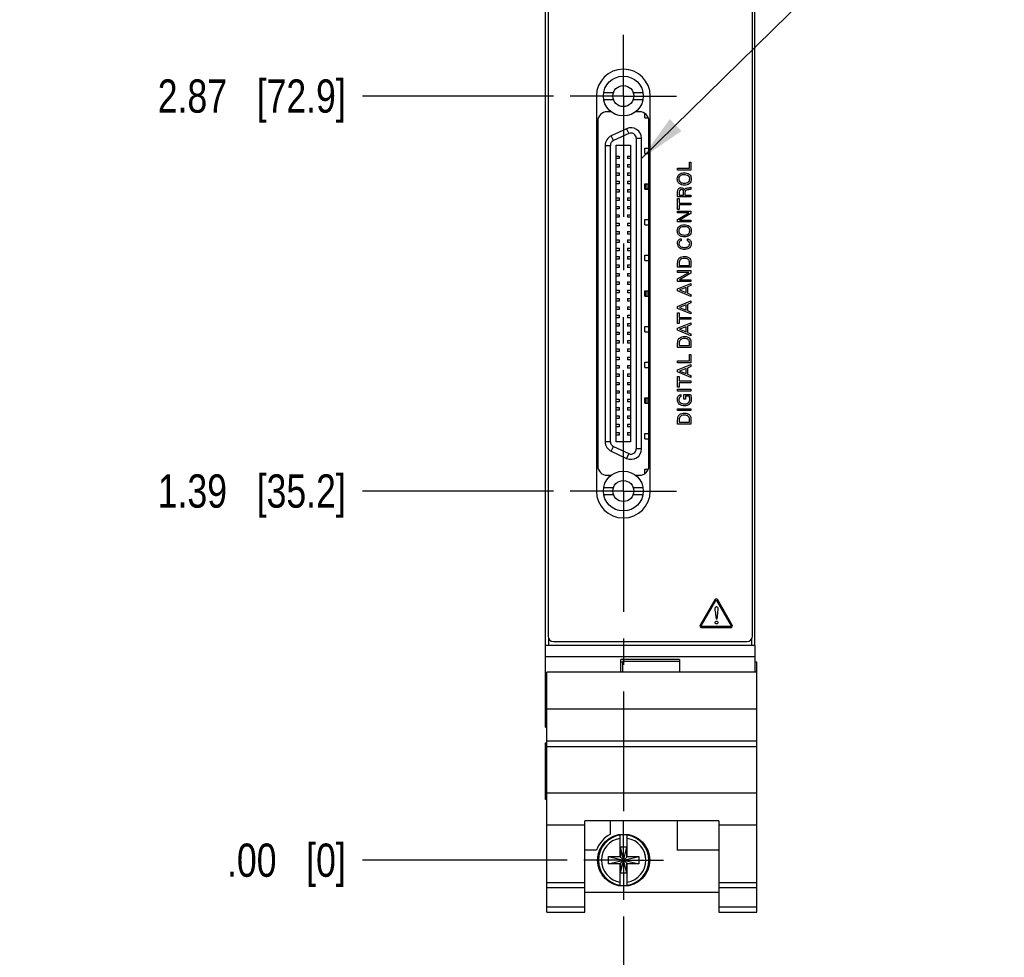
# Model space of a CAD drawing. Header units: inches. Extents: x 0 to 22, y 0 to 17.
# Tile 3 of 17: x 4.6 to 8.3, y 6.8 to 10.4. Entities that reach past the tile are written whole.
import ezdxf

# ---------------------------------------------------------------- set-up
doc = ezdxf.new("R2010")
doc.units = ezdxf.units.IN
doc.header["$LTSCALE"] = 1.21
doc.header["$MEASUREMENT"] = 0
doc.linetypes.add('CENTER', pattern=[0.6, 0.375, -0.075, 0.075, -0.075])
doc.layers.get('0').update_dxf_attribs({"linetype": 'CONTINUOUS'})
for name, color, linetype in [('02___PRT_ALL_AXES', 7, 'CONTINUOUS'), ('DEFAULT_1', 7, 'CENTER'), ('DETAIL', 7, 'CONTINUOUS'), ('DIMENSIONS', 7, 'CONTINUOUS')]:
    doc.layers.add(name, color=color, linetype=linetype)
doc.styles.get("Standard").update_dxf_attribs({"font": 'txt', "width": 0.8})
doc.dimstyles.new('DIMSTYLE_1', dxfattribs={"dimtxt": 0.125, "dimasz": 0.18, "dimexe": 0.125, "dimexo": 0.0625, "dimgap": 0.03125, "dimtad": 0, "dimtih": 1, "dimtoh": 1, "dimzin": 4, "dimdsep": 46, "dimtxsty": 'STANDARD', "dimblk": '_FILLED', "dimblk1": '_FILLED', "dimblk2": '_FILLED', "dimcen": 0.09, "dimazin": 1, "dimtp": 0.001, "dimtm": 0.001, "dimtfac": 1, "dimtofl": 0, "dimtmove": 0, "dimatfit": 3, "dimldrblk": '_FILLED', "dimfxl": 1, "dimtolj": 1, "dimtzin": 4, "dimarcsym": 0})
doc.dimstyles.new('DIMSTYLE_2', dxfattribs={"dimtxt": 0.125, "dimasz": 0.18, "dimexe": 0.125, "dimexo": 0.0625, "dimgap": 0.03125, "dimtad": 0, "dimtih": 1, "dimtoh": 1, "dimzin": 4, "dimdsep": 46, "dimtxsty": 'STANDARD', "dimblk": '_FILLED', "dimblk1": '_FILLED', "dimblk2": '_FILLED', "dimcen": 0.09, "dimazin": 1, "dimtfac": 1, "dimtofl": 0, "dimtmove": 0, "dimatfit": 3, "dimldrblk": '_FILLED', "dimfxl": 1, "dimtolj": 1, "dimtzin": 4, "dimarcsym": 0})
doc.dimstyles.get("Standard").update_dxf_attribs({"dimtxt": 0.125, "dimasz": 0.18, "dimexe": 0.125, "dimexo": 0.0625, "dimgap": 0.09, "dimtad": 0, "dimtih": 1, "dimtoh": 1, "dimzin": 4, "dimdsep": 46, "dimtxsty": 'STANDARD', "dimblk": '_FILLED', "dimblk1": '_FILLED', "dimblk2": '_FILLED', "dimcen": 0.09, "dimazin": 1, "dimtol": 1, "dimtp": 0.02, "dimtm": 0.02, "dimtfac": 1, "dimtofl": 0, "dimtmove": 0, "dimatfit": 3, "dimldrblk": '_FILLED', "dimfxl": 1, "dimtolj": 1, "dimtzin": 4, "dimarcsym": 0})

# ---------------------------------------------------------------- blocks, each defined once
blk = doc.blocks.new('*D0')
at = {"layer": 'DIMENSIONS', "color": 2, "linetype": 'CONTINUOUS'}
blk.add_line((6.5613, 8.582), (5.8433, 8.582), dxfattribs=at)
at = {"layer": 'DIMENSIONS', "color": 2, "linetype": 'CONTINUOUS', "insert": (5.7808, 8.6445), "char_height": 0.125, "width": 1.125, "attachment_point": 3, "line_spacing_factor": 0.9}
blk.add_mtext('1.39{\\ftxt.shx;\\W1.000000;\\H0.125000; }[35.2]', dxfattribs=at)
blk = doc.blocks.new('_FILLED')
at = {"color": 0, "linetype": 'BYBLOCK'}
blk.add_solid([(0, 0), (-1, 0.174), (-1, -0.174)], dxfattribs=at)
blk = doc.blocks.new('*D1')
at = {"layer": 'DIMENSIONS', "color": 2, "linetype": 'CONTINUOUS'}
blk.add_line((6.6128, 7.1947), (5.8433, 7.1947), dxfattribs=at)
at = {"layer": 'DIMENSIONS', "color": 2, "linetype": 'CONTINUOUS', "insert": (5.7808, 7.2572), "char_height": 0.125, "width": 0.725, "attachment_point": 3, "line_spacing_factor": 0.9}
blk.add_mtext('.00{\\ftxt.shx;\\W1.000000;\\H0.125000; }[0]', dxfattribs=at)
blk = doc.blocks.new('*D2')
at = {"layer": 'DIMENSIONS', "color": 2, "linetype": 'CONTINUOUS'}
blk.add_line((6.5613, 10.0662), (5.8433, 10.0662), dxfattribs=at)
at = {"layer": 'DIMENSIONS', "color": 2, "linetype": 'CONTINUOUS', "insert": (5.7808, 10.1287), "char_height": 0.125, "width": 1.125, "attachment_point": 3, "line_spacing_factor": 0.9}
blk.add_mtext('2.87{\\ftxt.shx;\\W1.000000;\\H0.125000; }[72.9]', dxfattribs=at)
blk = doc.blocks.new('*D3')
at = {"layer": 'DIMENSIONS', "color": 2, "linetype": 'CONTINUOUS'}
blk.add_line((6.5298, 11.3791), (5.8433, 11.3791), dxfattribs=at)
at = {"layer": 'DIMENSIONS', "color": 2, "linetype": 'CONTINUOUS', "insert": (5.7808, 11.4416), "char_height": 0.125, "width": 1.225, "attachment_point": 3, "line_spacing_factor": 0.9}
blk.add_mtext('4.18{\\ftxt.shx;\\W1.000000;\\H0.125000; }[106.3]', dxfattribs=at)
blk = doc.blocks.new('*D4')
at = {"layer": 'DIMENSIONS', "color": 2, "linetype": 'CONTINUOUS'}
for p, q in [((6.0832, 12.0146), (6.0279, 11.9416)), ((6.5188, 12.0146), (6.0832, 12.0146)), ((6.0279, 11.9416), (5.8433, 11.9416))]:
    blk.add_line(p, q, dxfattribs=at)
at = {"layer": 'DIMENSIONS', "color": 2, "linetype": 'CONTINUOUS', "insert": (5.7808, 12.0041), "char_height": 0.125, "width": 1.225, "attachment_point": 3, "line_spacing_factor": 0.9}
blk.add_mtext('4.82{\\ftxt.shx;\\W1.000000;\\H0.125000; }[122.4]', dxfattribs=at)
blk = doc.blocks.new('*D5')
at = {"layer": 'DIMENSIONS', "color": 2, "linetype": 'CONTINUOUS'}
blk.add_line((6.4693, 12.1381), (5.8433, 12.1381), dxfattribs=at)
at = {"layer": 'DIMENSIONS', "color": 2, "linetype": 'CONTINUOUS', "insert": (5.7808, 12.2006), "char_height": 0.125, "width": 1.225, "attachment_point": 3, "line_spacing_factor": 0.9}
blk.add_mtext('4.94{\\ftxt.shx;\\W1.000000;\\H0.125000; }[125.6]', dxfattribs=at)
blk = doc.blocks.new('*D6')
at = {"layer": 'DIMENSIONS', "color": 2, "linetype": 'CONTINUOUS'}
blk.add_line((6.8248, 6.9827), (6.8248, 6.3122), dxfattribs=at)
at = {"layer": 'DIMENSIONS', "color": 2, "linetype": 'CONTINUOUS', "insert": (6.7623, 6.2497), "char_height": 0.125, "width": 1.025, "attachment_point": 3, "rotation": 90, "line_spacing_factor": 0.9}
blk.add_mtext('4X .00{\\ftxt.shx;\\W1.000000;\\H0.125000; }[0]', dxfattribs=at)

msp = doc.modelspace()

# ---------------------------------------------------------------- linework, layer by layer
at = {"color": 7, "linetype": 'CONTINUOUS'}
for p, q in [((6.5408, 12.1066), (6.5408, 8.0366)), ((7.3088, 8.0366), (7.3088, 12.1066)), ((6.7499, 10.079), (6.7864, 10.079)), ((6.8609, 10.079), (6.8973, 10.079)), ((6.7499, 10.0534), (6.7864, 10.0534)), ((6.8609, 10.0534), (6.8973, 10.0534)), ((6.9047, 9.9841), (6.9047, 10.0008)), ((6.9047, 9.9841), (6.9174, 9.9841)), ((6.8357, 9.9434), (6.7783, 9.9166)), ((6.7866, 9.8988), (6.7783, 9.9166)), ((6.8441, 9.9256), (6.7866, 9.8988)), ((6.8357, 9.9434), (6.8441, 9.9256)), ((6.7555, 9.8809), (6.7555, 8.7672)), ((6.7555, 9.8809), (6.7752, 9.8809)), ((6.7752, 8.7672), (6.7752, 9.8809)), ((6.7971, 8.767), (6.7971, 9.8812)), ((6.7971, 9.8812), (6.8502, 9.8812)), ((6.8502, 9.8812), (6.8502, 8.767)), ((6.8721, 9.9077), (6.8721, 8.7404)), ((6.8721, 9.9077), (6.8917, 9.9077)), ((6.8917, 8.7404), (6.8917, 9.9077)), ((6.7971, 9.8408), (6.8079, 9.8408)), ((6.8079, 9.8408), (6.8079, 9.831)), ((6.8394, 9.8408), (6.8394, 9.831)), ((6.8394, 9.8408), (6.8502, 9.8408)), ((6.9047, 9.8501), (6.9047, 9.8702)), ((6.9047, 9.8702), (6.9197, 9.8702)), ((6.9047, 9.8501), (6.9197, 9.8501)), ((6.8079, 9.831), (6.7971, 9.831)), ((6.7971, 9.8093), (6.8079, 9.8093)), ((6.8079, 9.8093), (6.8079, 9.7995)), ((6.8502, 9.831), (6.8394, 9.831)), ((6.8394, 9.8093), (6.8394, 9.7995)), ((6.8394, 9.8093), (6.8502, 9.8093)), ((6.8079, 9.7995), (6.7971, 9.7995)), ((6.7971, 9.7778), (6.8079, 9.7778)), ((6.8079, 9.768), (6.7971, 9.768)), ((6.8079, 9.7778), (6.8079, 9.768)), ((6.8502, 9.7995), (6.8394, 9.7995)), ((6.8394, 9.7778), (6.8394, 9.768)), ((6.8394, 9.7778), (6.8502, 9.7778)), ((6.8502, 9.768), (6.8394, 9.768)), ((6.7971, 9.7463), (6.8079, 9.7463)), ((6.8079, 9.7365), (6.7971, 9.7365)), ((6.8079, 9.7463), (6.8079, 9.7365)), ((6.8394, 9.7463), (6.8394, 9.7365)), ((6.8394, 9.7463), (6.8502, 9.7463)), ((6.8502, 9.7365), (6.8394, 9.7365)), ((6.9047, 9.7161), (6.9047, 9.7362)), ((6.9047, 9.7362), (6.9197, 9.7362)), ((6.9063, 9.7161), (6.9063, 9.7362)), ((6.9116, 9.7362), (6.9116, 9.7178)), ((6.9191, 9.7362), (6.9191, 9.7178)), ((6.7971, 9.7148), (6.8079, 9.7148)), ((6.8079, 9.705), (6.7971, 9.705)), ((6.8079, 9.7148), (6.8079, 9.705)), ((6.8394, 9.7148), (6.8394, 9.705)), ((6.8394, 9.7148), (6.8502, 9.7148)), ((6.8502, 9.705), (6.8394, 9.705)), ((6.9047, 9.7161), (6.9197, 9.7161)), ((6.9063, 9.7178), (6.9191, 9.7178)), ((6.7971, 9.6833), (6.8079, 9.6833)), ((6.8079, 9.6735), (6.7971, 9.6735)), ((6.8079, 9.6833), (6.8079, 9.6735)), ((6.8394, 9.6833), (6.8394, 9.6735)), ((6.8394, 9.6833), (6.8502, 9.6833)), ((6.8502, 9.6735), (6.8394, 9.6735)), ((6.7971, 9.6518), (6.8079, 9.6518)), ((6.8079, 9.642), (6.7971, 9.642)), ((6.7971, 9.6203), (6.8079, 9.6203)), ((6.8079, 9.6518), (6.8079, 9.642)), ((6.8079, 9.6203), (6.8079, 9.6105)), ((6.8394, 9.6518), (6.8394, 9.642)), ((6.8394, 9.6518), (6.8502, 9.6518)), ((6.8502, 9.642), (6.8394, 9.642)), ((6.8394, 9.6203), (6.8394, 9.6105)), ((6.8394, 9.6203), (6.8502, 9.6203)), ((6.8079, 9.6105), (6.7971, 9.6105)), ((6.7971, 9.5888), (6.8079, 9.5888)), ((6.8079, 9.5888), (6.8079, 9.579)), ((6.8502, 9.6105), (6.8394, 9.6105)), ((6.8394, 9.5888), (6.8394, 9.579)), ((6.8394, 9.5888), (6.8502, 9.5888)), ((6.9047, 9.5821), (6.9047, 9.6022)), ((6.9047, 9.6022), (6.9197, 9.6022)), ((6.9047, 9.5821), (6.9197, 9.5821)), ((6.8079, 9.579), (6.7971, 9.579)), ((6.7971, 9.5574), (6.8079, 9.5574)), ((6.8079, 9.5475), (6.7971, 9.5475)), ((6.8079, 9.5574), (6.8079, 9.5475)), ((6.8502, 9.579), (6.8394, 9.579)), ((6.8394, 9.5574), (6.8394, 9.5475)), ((6.8394, 9.5574), (6.8502, 9.5574)), ((6.8502, 9.5475), (6.8394, 9.5475)), ((6.7971, 9.5259), (6.8079, 9.5259)), ((6.8079, 9.516), (6.7971, 9.516)), ((6.8079, 9.5259), (6.8079, 9.516)), ((6.8394, 9.5259), (6.8394, 9.516)), ((6.8394, 9.5259), (6.8502, 9.5259)), ((6.8502, 9.516), (6.8394, 9.516)), ((6.7971, 9.4944), (6.8079, 9.4944)), ((6.8079, 9.4845), (6.7971, 9.4845)), ((6.8079, 9.4944), (6.8079, 9.4845)), ((6.8394, 9.4944), (6.8394, 9.4845)), ((6.8394, 9.4944), (6.8502, 9.4944)), ((6.8502, 9.4845), (6.8394, 9.4845)), ((6.7971, 9.4629), (6.8079, 9.4629)), ((6.8079, 9.453), (6.7971, 9.453)), ((6.8079, 9.4629), (6.8079, 9.453)), ((6.8394, 9.4629), (6.8394, 9.453)), ((6.8394, 9.4629), (6.8502, 9.4629)), ((6.8502, 9.453), (6.8394, 9.453)), ((6.9047, 9.4481), (6.9047, 9.4681)), ((6.9047, 9.4681), (6.9197, 9.4681)), ((6.9047, 9.4481), (6.9197, 9.4481)), ((6.7971, 9.4314), (6.8079, 9.4314)), ((6.8079, 9.4215), (6.7971, 9.4215)), ((6.7971, 9.3999), (6.8079, 9.3999)), ((6.8079, 9.4314), (6.8079, 9.4215)), ((6.8079, 9.3999), (6.8079, 9.39)), ((6.8394, 9.4314), (6.8394, 9.4215)), ((6.8394, 9.4314), (6.8502, 9.4314)), ((6.8502, 9.4215), (6.8394, 9.4215)), ((6.8394, 9.3999), (6.8502, 9.3999)), ((6.8394, 9.3999), (6.8394, 9.39)), ((6.8079, 9.39), (6.7971, 9.39)), ((6.7971, 9.3684), (6.8079, 9.3684)), ((6.8079, 9.3585), (6.7971, 9.3585)), ((6.8079, 9.3684), (6.8079, 9.3585)), ((6.8502, 9.39), (6.8394, 9.39)), ((6.8394, 9.3684), (6.8502, 9.3684)), ((6.8394, 9.3684), (6.8394, 9.3585)), ((6.8502, 9.3585), (6.8394, 9.3585)), ((6.7971, 9.3369), (6.8079, 9.3369)), ((6.8079, 9.327), (6.7971, 9.327)), ((6.8079, 9.3369), (6.8079, 9.327)), ((6.8394, 9.3369), (6.8502, 9.3369)), ((6.8394, 9.3369), (6.8394, 9.327)), ((6.8502, 9.327), (6.8394, 9.327)), ((6.9047, 9.3341), (6.9197, 9.3341)), ((6.9047, 9.314), (6.9047, 9.3341)), ((6.9063, 9.314), (6.9063, 9.3341)), ((6.9116, 9.3341), (6.9116, 9.314)), ((6.9191, 9.3341), (6.9191, 9.314)), ((6.7971, 9.3054), (6.8079, 9.3054)), ((6.8079, 9.2955), (6.7971, 9.2955)), ((6.8079, 9.3054), (6.8079, 9.2955)), ((6.8394, 9.3054), (6.8502, 9.3054)), ((6.8394, 9.3054), (6.8394, 9.2955)), ((6.8502, 9.2955), (6.8394, 9.2955)), ((6.9047, 9.314), (6.9197, 9.314)), ((6.7971, 9.2739), (6.8079, 9.2739)), ((6.8079, 9.264), (6.7971, 9.264)), ((6.8079, 9.2739), (6.8079, 9.264)), ((6.8394, 9.2739), (6.8502, 9.2739)), ((6.8394, 9.2739), (6.8394, 9.264)), ((6.8502, 9.264), (6.8394, 9.264)), ((6.7971, 9.2424), (6.8079, 9.2424)), ((6.8079, 9.2326), (6.7971, 9.2326)), ((6.7971, 9.2109), (6.8079, 9.2109)), ((6.8079, 9.2424), (6.8079, 9.2326)), ((6.8079, 9.2109), (6.8079, 9.2011)), ((6.8394, 9.2424), (6.8502, 9.2424)), ((6.8394, 9.2424), (6.8394, 9.2326)), ((6.8502, 9.2326), (6.8394, 9.2326)), ((6.8394, 9.2109), (6.8502, 9.2109)), ((6.8394, 9.2109), (6.8394, 9.2011)), ((6.8079, 9.2011), (6.7971, 9.2011)), ((6.7971, 9.1794), (6.8079, 9.1794)), ((6.8079, 9.1794), (6.8079, 9.1696)), ((6.8502, 9.2011), (6.8394, 9.2011)), ((6.8394, 9.1794), (6.8502, 9.1794)), ((6.8394, 9.1794), (6.8394, 9.1696)), ((6.9047, 9.2001), (6.9197, 9.2001)), ((6.9047, 9.18), (6.9047, 9.2001)), ((6.9047, 9.18), (6.9197, 9.18)), ((6.8079, 9.1696), (6.7971, 9.1696)), ((6.7971, 9.1479), (6.8079, 9.1479)), ((6.8079, 9.1381), (6.7971, 9.1381)), ((6.8079, 9.1479), (6.8079, 9.1381)), ((6.8502, 9.1696), (6.8394, 9.1696)), ((6.8394, 9.1479), (6.8502, 9.1479)), ((6.8394, 9.1479), (6.8394, 9.1381)), ((6.8502, 9.1381), (6.8394, 9.1381)), ((6.7971, 9.1164), (6.8079, 9.1164)), ((6.8079, 9.1066), (6.7971, 9.1066)), ((6.8079, 9.1164), (6.8079, 9.1066)), ((6.8394, 9.1164), (6.8502, 9.1164)), ((6.8394, 9.1164), (6.8394, 9.1066)), ((6.8502, 9.1066), (6.8394, 9.1066)), ((6.7971, 9.0849), (6.8079, 9.0849)), ((6.8079, 9.0751), (6.7971, 9.0751)), ((6.8079, 9.0849), (6.8079, 9.0751)), ((6.8394, 9.0849), (6.8502, 9.0849)), ((6.8394, 9.0849), (6.8394, 9.0751)), ((6.8502, 9.0751), (6.8394, 9.0751)), ((6.9047, 9.0661), (6.9197, 9.0661)), ((6.9047, 9.046), (6.9047, 9.0661)), ((6.7971, 9.0534), (6.8079, 9.0534)), ((6.8079, 9.0436), (6.7971, 9.0436)), ((6.8079, 9.0534), (6.8079, 9.0436)), ((6.8394, 9.0534), (6.8502, 9.0534)), ((6.8394, 9.0534), (6.8394, 9.0436)), ((6.8502, 9.0436), (6.8394, 9.0436)), ((6.9047, 9.046), (6.9197, 9.046)), ((6.7971, 9.0219), (6.8079, 9.0219)), ((6.8079, 9.0121), (6.7971, 9.0121)), ((6.7971, 8.9904), (6.8079, 8.9904)), ((6.8079, 9.0219), (6.8079, 9.0121)), ((6.8079, 8.9904), (6.8079, 8.9806)), ((6.8394, 9.0219), (6.8502, 9.0219)), ((6.8394, 9.0219), (6.8394, 9.0121)), ((6.8502, 9.0121), (6.8394, 9.0121)), ((6.8394, 8.9904), (6.8502, 8.9904)), ((6.8394, 8.9904), (6.8394, 8.9806)), ((6.8079, 8.9806), (6.7971, 8.9806)), ((6.7971, 8.9589), (6.8079, 8.9589)), ((6.8079, 8.9589), (6.8079, 8.9491)), ((6.8502, 8.9806), (6.8394, 8.9806)), ((6.8394, 8.9589), (6.8502, 8.9589)), ((6.8394, 8.9589), (6.8394, 8.9491)), ((6.8079, 8.9491), (6.7971, 8.9491)), ((6.7971, 8.9274), (6.8079, 8.9274)), ((6.8079, 8.9176), (6.7971, 8.9176)), ((6.8079, 8.9274), (6.8079, 8.9176)), ((6.8502, 8.9491), (6.8394, 8.9491)), ((6.8394, 8.9274), (6.8502, 8.9274)), ((6.8394, 8.9274), (6.8394, 8.9176)), ((6.8502, 8.9176), (6.8394, 8.9176)), ((6.9047, 8.9321), (6.9197, 8.9321)), ((6.9047, 8.912), (6.9047, 8.9321)), ((6.9063, 8.912), (6.9063, 8.9321)), ((6.9063, 8.9304), (6.9191, 8.9304)), ((6.9116, 8.9304), (6.9116, 8.912)), ((6.9191, 8.9304), (6.9191, 8.912)), ((6.7971, 8.8959), (6.8079, 8.8959)), ((6.8079, 8.8861), (6.7971, 8.8861)), ((6.8079, 8.8959), (6.8079, 8.8861)), ((6.8394, 8.8959), (6.8502, 8.8959)), ((6.8394, 8.8959), (6.8394, 8.8861)), ((6.8502, 8.8861), (6.8394, 8.8861)), ((6.9047, 8.912), (6.9197, 8.912)), ((6.7971, 8.8644), (6.8079, 8.8644)), ((6.8079, 8.8546), (6.7971, 8.8546)), ((6.8079, 8.8644), (6.8079, 8.8546)), ((6.8394, 8.8644), (6.8502, 8.8644)), ((6.8394, 8.8644), (6.8394, 8.8546)), ((6.8502, 8.8546), (6.8394, 8.8546)), ((6.7971, 8.8329), (6.8079, 8.8329)), ((6.8079, 8.8231), (6.7971, 8.8231)), ((6.8079, 8.8329), (6.8079, 8.8231)), ((6.8394, 8.8329), (6.8502, 8.8329)), ((6.8394, 8.8329), (6.8394, 8.8231)), ((6.8502, 8.8231), (6.8394, 8.8231)), ((6.7752, 8.7672), (6.7555, 8.7672)), ((6.7971, 8.8014), (6.8079, 8.8014)), ((6.8079, 8.7916), (6.7971, 8.7916)), ((6.8502, 8.767), (6.7971, 8.767)), ((6.8079, 8.8014), (6.8079, 8.7916)), ((6.8394, 8.8014), (6.8502, 8.8014)), ((6.8394, 8.8014), (6.8394, 8.7916)), ((6.8502, 8.7916), (6.8394, 8.7916)), ((6.9047, 8.7981), (6.9197, 8.7981)), ((6.9047, 8.778), (6.9047, 8.7981)), ((6.9047, 8.778), (6.9197, 8.778)), ((6.7783, 8.7315), (6.7866, 8.7494)), ((6.7783, 8.7315), (6.8357, 8.7047)), ((6.7866, 8.7494), (6.8441, 8.7226)), ((6.8917, 8.7404), (6.8721, 8.7404)), ((6.8441, 8.7226), (6.8357, 8.7047)), ((6.9047, 8.664), (6.9174, 8.664)), ((6.9047, 8.6474), (6.9047, 8.664)), ((6.7499, 8.5948), (6.7864, 8.5948)), ((6.8609, 8.5948), (6.8973, 8.5948)), ((6.7499, 8.5692), (6.7864, 8.5692)), ((6.8609, 8.5692), (6.8973, 8.5692)), ((7.3188, 8.0017), (6.5308, 8.0017)), ((6.5308, 7.7207), (6.5308, 8.0017)), ((6.5608, 8.0166), (7.2888, 8.0166)), ((7.3188, 7.9017), (7.3188, 8.0017)), ((7.3188, 7.9587), (6.5308, 7.9587)), ((7.0348, 7.9487), (6.8148, 7.9487)), ((6.8148, 7.9017), (6.8148, 7.9487)), ((6.8208, 7.9387), (6.8148, 7.9387)), ((7.0348, 7.9417), (6.8208, 7.9417)), ((6.8208, 7.9417), (6.8208, 7.9017)), ((7.0348, 7.9487), (7.0348, 7.9017)), ((7.3248, 7.9387), (7.3188, 7.9387)), ((7.3248, 6.9997), (7.3248, 7.9387)), ((6.5368, 7.8887), (6.5308, 7.8887)), ((7.3248, 7.9017), (6.5368, 7.9017)), ((6.5368, 6.9997), (6.5368, 7.9017)), ((6.5368, 7.798), (6.5308, 7.798)), ((7.3248, 7.7617), (6.5368, 7.7617)), ((6.5368, 7.7207), (6.5308, 7.7207)), ((6.5308, 7.636), (6.5368, 7.636)), ((6.5308, 7.4227), (6.5308, 7.636)), ((7.3248, 7.6417), (6.5368, 7.6417)), ((6.5368, 7.6222), (7.3248, 7.6222)), ((6.5308, 7.6167), (6.5368, 7.6167)), ((7.3248, 7.4464), (6.5368, 7.4464)), ((6.5368, 7.4227), (6.5308, 7.4227)), ((6.6788, 7.3267), (6.5368, 7.3267)), ((7.1828, 7.342), (6.6788, 7.342)), ((6.6788, 6.9997), (6.6788, 7.342)), ((6.7758, 7.2921), (6.7758, 7.342)), ((7.0258, 7.342), (7.0258, 7.2327)), ((7.1828, 7.342), (7.1828, 6.9997)), ((7.3248, 7.3267), (7.1828, 7.3267)), ((6.8111, 7.2064), (6.8111, 7.2893)), ((6.8386, 7.2064), (6.8386, 7.2893)), ((6.7227, 7.2327), (6.6788, 7.2327)), ((6.8366, 7.2432), (6.8131, 7.2432)), ((6.8366, 7.1462), (6.8131, 7.2432)), ((6.8131, 7.2432), (6.8131, 7.2064)), ((6.8131, 7.1462), (6.8366, 7.2432)), ((6.8366, 7.2064), (6.8366, 7.2432)), ((7.1828, 7.2327), (7.0258, 7.2327)), ((6.7678, 7.1809), (6.8819, 7.2085)), ((6.7678, 7.2085), (6.8111, 7.2085)), ((6.7678, 7.2085), (6.8819, 7.1809)), ((6.7678, 7.1809), (6.7678, 7.2085)), ((6.8111, 7.1809), (6.7678, 7.1809)), ((6.8111, 7.2064), (6.8131, 7.2064)), ((6.8111, 7.183), (6.8131, 7.183)), ((6.8111, 7.1), (6.8111, 7.183)), ((6.8366, 7.183), (6.8131, 7.2064)), ((6.8131, 7.183), (6.8366, 7.2064)), ((6.8131, 7.183), (6.8131, 7.1462)), ((6.8386, 7.2064), (6.8366, 7.2064)), ((6.8386, 7.183), (6.8366, 7.183)), ((6.8366, 7.1462), (6.8366, 7.183)), ((6.8386, 7.2085), (6.8819, 7.2085)), ((6.8386, 7.1), (6.8386, 7.183)), ((6.8819, 7.1809), (6.8386, 7.1809)), ((6.8819, 7.2085), (6.8819, 7.1809)), ((6.8366, 7.1462), (6.8131, 7.1462)), ((6.6788, 7.1097), (6.5368, 7.1097)), ((7.3248, 7.1097), (7.1828, 7.1097)), ((6.6788, 7.0905), (6.5368, 7.0905)), ((7.1828, 7.0727), (6.6788, 7.0727)), ((7.3248, 7.0905), (7.1828, 7.0905)), ((6.6788, 7.0176), (6.5368, 7.0176)), ((6.5368, 6.9997), (6.6788, 6.9997)), ((7.3248, 7.0176), (7.1828, 7.0176)), ((7.1828, 6.9997), (7.3248, 6.9997))]:
    msp.add_line(p, q, dxfattribs=at)
at = {"color": 8, "linetype": 'CONTINUOUS'}
for p, q in [((7.0716, 9.795), (7.0716, 9.8184)), ((7.0716, 9.8184), (7.0778, 9.8184)), ((7.0778, 9.8184), (7.0778, 9.7881)), ((7.0277, 9.7881), (7.0277, 9.795)), ((7.0277, 9.795), (7.0716, 9.795)), ((7.0778, 9.7881), (7.0277, 9.7881)), ((7.0277, 9.6873), (7.0277, 9.7052)), ((7.0335, 9.705), (7.0335, 9.6941)), ((7.0335, 9.6941), (7.0493, 9.6941)), ((7.0493, 9.6941), (7.0493, 9.705)), ((7.0552, 9.703), (7.0552, 9.6942)), ((7.0552, 9.6942), (7.0778, 9.6942)), ((7.0778, 9.7237), (7.0778, 9.7162)), ((7.0778, 9.6942), (7.0778, 9.6873)), ((7.0778, 9.6873), (7.0277, 9.6873)), ((7.0277, 9.6404), (7.0277, 9.6809)), ((7.0277, 9.6809), (7.0336, 9.6809)), ((7.0336, 9.6809), (7.0336, 9.6641)), ((7.0336, 9.6641), (7.0778, 9.6641)), ((7.0336, 9.6572), (7.0336, 9.6404)), ((7.0778, 9.6572), (7.0336, 9.6572)), ((7.0778, 9.6641), (7.0778, 9.6572)), ((7.0336, 9.6404), (7.0277, 9.6404)), ((7.0277, 9.6276), (7.0277, 9.6339)), ((7.0277, 9.6339), (7.0778, 9.6339)), ((7.0277, 9.6029), (7.0691, 9.6276)), ((7.0691, 9.6276), (7.0277, 9.6276)), ((7.0778, 9.625), (7.0352, 9.5995)), ((7.0778, 9.6339), (7.0778, 9.625)), ((7.0277, 9.5932), (7.0277, 9.6029)), ((7.0778, 9.5932), (7.0277, 9.5932)), ((7.0352, 9.5995), (7.0778, 9.5995)), ((7.0778, 9.5995), (7.0778, 9.5932)), ((7.0412, 9.5301), (7.0412, 9.5226)), ((7.0646, 9.5223), (7.0646, 9.5299)), ((7.0277, 9.4229), (7.0277, 9.4375)), ((7.0334, 9.4382), (7.0334, 9.4299)), ((7.0721, 9.4299), (7.0721, 9.4367)), ((7.0778, 9.437), (7.0778, 9.4229)), ((7.0778, 9.4229), (7.0277, 9.4229)), ((7.0277, 9.4101), (7.0778, 9.4101)), ((7.0277, 9.4037), (7.0277, 9.4101)), ((7.0691, 9.4037), (7.0277, 9.4037)), ((7.0277, 9.3791), (7.0691, 9.4037)), ((7.0334, 9.4299), (7.0721, 9.4299)), ((7.0778, 9.4012), (7.0352, 9.3757)), ((7.0778, 9.4101), (7.0778, 9.4012)), ((7.0277, 9.3694), (7.0277, 9.3791)), ((7.0778, 9.3694), (7.0277, 9.3694)), ((7.0277, 9.3418), (7.0778, 9.3621)), ((7.0352, 9.3757), (7.0778, 9.3757)), ((7.0778, 9.3757), (7.0778, 9.3694)), ((7.0778, 9.3621), (7.0778, 9.3546)), ((7.0277, 9.3344), (7.0277, 9.3418)), ((7.0778, 9.3133), (7.0277, 9.3344)), ((7.0591, 9.3471), (7.0345, 9.3378)), ((7.0345, 9.3378), (7.0591, 9.3281)), ((7.0591, 9.3281), (7.0591, 9.3471)), ((7.0778, 9.3546), (7.0648, 9.3491)), ((7.0648, 9.3491), (7.0648, 9.3259)), ((7.0648, 9.3259), (7.0778, 9.3204)), ((7.0277, 9.2759), (7.0778, 9.2962)), ((7.0778, 9.2886), (7.0648, 9.2832)), ((7.0778, 9.3204), (7.0778, 9.3133)), ((7.0778, 9.2962), (7.0778, 9.2886)), ((7.0277, 9.2684), (7.0277, 9.2759)), ((7.0778, 9.2473), (7.0277, 9.2684)), ((7.0277, 9.2514), (7.0336, 9.2514)), ((7.0277, 9.2109), (7.0277, 9.2514)), ((7.0336, 9.2514), (7.0336, 9.2346)), ((7.0591, 9.2811), (7.0345, 9.2718)), ((7.0345, 9.2718), (7.0591, 9.2621)), ((7.0591, 9.2621), (7.0591, 9.2811)), ((7.0648, 9.2832), (7.0648, 9.2599)), ((7.0648, 9.2599), (7.0778, 9.2545)), ((7.0778, 9.2545), (7.0778, 9.2473)), ((7.0277, 9.1937), (7.0778, 9.214)), ((7.0336, 9.2109), (7.0277, 9.2109)), ((7.0336, 9.2346), (7.0778, 9.2346)), ((7.0778, 9.2277), (7.0336, 9.2277)), ((7.0336, 9.2277), (7.0336, 9.2109)), ((7.0778, 9.2346), (7.0778, 9.2277)), ((7.0778, 9.214), (7.0778, 9.2064)), ((7.0277, 9.1863), (7.0277, 9.1937)), ((7.0778, 9.1652), (7.0277, 9.1863)), ((7.0591, 9.1989), (7.0345, 9.1897)), ((7.0345, 9.1897), (7.0591, 9.18)), ((7.0591, 9.18), (7.0591, 9.1989)), ((7.0778, 9.2064), (7.0648, 9.201)), ((7.0648, 9.201), (7.0648, 9.1777)), ((7.0648, 9.1777), (7.0778, 9.1723)), ((7.0334, 9.1372), (7.0334, 9.1288)), ((7.0778, 9.1723), (7.0778, 9.1652)), ((7.0277, 9.1219), (7.0277, 9.1364)), ((7.0778, 9.1219), (7.0277, 9.1219)), ((7.0334, 9.1288), (7.0721, 9.1288)), ((7.0721, 9.1288), (7.0721, 9.1357)), ((7.0778, 9.136), (7.0778, 9.1219)), ((7.0277, 9.0712), (7.0716, 9.0712)), ((7.0277, 9.0643), (7.0277, 9.0712)), ((7.0778, 9.0643), (7.0277, 9.0643)), ((7.0716, 9.0946), (7.0778, 9.0946)), ((7.0716, 9.0712), (7.0716, 9.0946)), ((7.0778, 9.0946), (7.0778, 9.0643)), ((7.0277, 9.0369), (7.0778, 9.0572)), ((7.0277, 9.0295), (7.0277, 9.0369)), ((7.0778, 9.0083), (7.0277, 9.0295)), ((7.0591, 9.0421), (7.0345, 9.0329)), ((7.0345, 9.0329), (7.0591, 9.0232)), ((7.0591, 9.0232), (7.0591, 9.0421)), ((7.0778, 9.0496), (7.0648, 9.0442)), ((7.0648, 9.0442), (7.0648, 9.0209)), ((7.0778, 9.0572), (7.0778, 9.0496)), ((7.0277, 9.0125), (7.0336, 9.0125)), ((7.0277, 8.972), (7.0277, 9.0125)), ((7.0336, 9.0125), (7.0336, 8.9957)), ((7.0336, 8.9957), (7.0778, 8.9957)), ((7.0778, 8.9888), (7.0336, 8.9888)), ((7.0336, 8.9888), (7.0336, 8.972)), ((7.0648, 9.0209), (7.0778, 9.0155)), ((7.0778, 9.0155), (7.0778, 9.0083)), ((7.0778, 8.9957), (7.0778, 8.9888)), ((7.0336, 8.972), (7.0277, 8.972)), ((7.0277, 8.9643), (7.0778, 8.9643)), ((7.0277, 8.9573), (7.0277, 8.9643)), ((7.0778, 8.9573), (7.0277, 8.9573)), ((7.0778, 8.9643), (7.0778, 8.9573)), ((7.0402, 8.9449), (7.0402, 8.9373)), ((7.0511, 8.9451), (7.0759, 8.9451)), ((7.0511, 8.9266), (7.0511, 8.9451)), ((7.0569, 8.9266), (7.0511, 8.9266)), ((7.0718, 8.9381), (7.0569, 8.9381)), ((7.0569, 8.9381), (7.0569, 8.9266)), ((7.0277, 8.8909), (7.0778, 8.8909)), ((7.0277, 8.884), (7.0277, 8.8909)), ((7.0778, 8.884), (7.0277, 8.884)), ((7.0778, 8.8909), (7.0778, 8.884)), ((7.0277, 8.8338), (7.0277, 8.8484)), ((7.0334, 8.8491), (7.0334, 8.8408)), ((7.0334, 8.8408), (7.0721, 8.8408)), ((7.0721, 8.8408), (7.0721, 8.8476)), ((7.0778, 8.848), (7.0778, 8.8338)), ((7.0778, 8.8338), (7.0277, 8.8338)), ((7.1678, 8.173), (7.1121, 8.0774)), ((7.116, 8.0751), (7.1716, 8.1708)), ((7.1742, 8.1708), (7.2285, 8.0752)), ((7.2323, 8.0774), (7.178, 8.173)), ((7.173, 8.1004), (7.1722, 8.1108)), ((7.1786, 8.1371), (7.1743, 8.1004)), ((7.2271, 8.073), (7.1172, 8.073)), ((7.1172, 8.0685), (7.2271, 8.0685)), ((7.1743, 8.1004), (7.173, 8.1004))]:
    msp.add_line(p, q, dxfattribs=at)
at = {"color": 7, "linetype": 'CONTINUOUS'}
for centre, radius in [((6.8236, 10.0662), 0.0748), ((6.8236, 10.0662), 0.0394), ((6.8236, 8.582), 0.0748), ((6.8236, 8.582), 0.0394), ((6.8248, 7.1947), 0.098)]:
    msp.add_circle(centre, radius, dxfattribs=at)
for centre, radius, start, end in [((6.7949, 9.8809), 0.0394, 115, 180), ((6.8524, 9.9077), 0.0394, 0, 115), ((6.8524, 9.9077), 0.0197, 360, 115), ((6.7949, 9.8809), 0.0197, 115, 180), ((6.7949, 8.7672), 0.0394, 180, 245), ((6.7949, 8.7672), 0.0197, 180, 245), ((6.8524, 8.7404), 0.0394, 245, 360), ((6.8524, 8.7404), 0.0197, 245, 0), ((6.5608, 8.0366), 0.02, 180, 270), ((7.2888, 8.0366), 0.02, 270, 360), ((6.8248, 7.1947), 0.109, 116.7143, 159.5968), ((6.8248, 7.1947), 0.0947, 98.3637, 261.6363), ((6.8248, 7.1947), 0.0956, 81.7166, 98.2834), ((6.8248, 7.1947), 0.0947, 278.3637, 81.6363), ((6.8248, 7.1947), 0.0832, 99.5336, 260.4664), ((6.8248, 7.1947), 0.0832, 279.5336, 80.4664), ((6.8248, 7.1947), 0.0956, 261.7166, 278.2834)]:
    msp.add_arc(centre, radius, start, end, dxfattribs=at)
at = {"color": 8, "linetype": 'CONTINUOUS'}
for points, knots in [([(7.0331, 9.7382), (7.0306, 9.7405), (7.0271, 9.746), (7.0259, 9.7554), (7.0272, 9.7643), (7.0326, 9.7722), (7.0415, 9.7769), (7.0518, 9.778), (7.062, 9.777), (7.069, 9.7742), (7.0721, 9.7716), (7.0728, 9.7709)], [0, 0, 0, 0, 0.128316, 0.232465, 0.352778, 0.462009, 0.579105, 0.722082, 0.846469, 0.96457, 1, 1, 1, 1]), ([(7.0522, 9.7703), (7.0473, 9.7703), (7.0397, 9.7695), (7.0329, 9.7622), (7.0317, 9.7548), (7.033, 9.7472), (7.0384, 9.7417), (7.0453, 9.7394), (7.0501, 9.739), (7.0527, 9.739)], [0, 0, 0, 0, 0.25387, 0.362995, 0.490718, 0.630243, 0.747034, 0.868769, 1, 1, 1, 1]), ([(7.0728, 9.7709), (7.0744, 9.7694), (7.0768, 9.7661), (7.0787, 9.7603), (7.0792, 9.7545), (7.0787, 9.7488), (7.0767, 9.7423), (7.0716, 9.736), (7.0628, 9.7323), (7.0531, 9.7314), (7.0426, 9.7324), (7.0359, 9.7356), (7.0331, 9.7382)], [0, 0, 0, 0, 0.083629, 0.151387, 0.229828, 0.305141, 0.37036, 0.485178, 0.601002, 0.727373, 0.854897, 1, 1, 1, 1]), ([(7.0685, 9.7435), (7.0716, 9.746), (7.0737, 9.7527), (7.0726, 9.7608), (7.0682, 9.7671), (7.0604, 9.7698), (7.0547, 9.7703), (7.0522, 9.7703)], [0, 0, 0, 0, 0.289772, 0.436395, 0.587057, 0.817052, 1, 1, 1, 1]), ([(7.0277, 9.7052), (7.0277, 9.7092), (7.028, 9.7178), (7.0395, 9.724), (7.0492, 9.7202), (7.0518, 9.7151), (7.0524, 9.7129)], [0, 0, 0, 0, 0.296203, 0.588885, 0.829934, 1, 1, 1, 1]), ([(7.0416, 9.715), (7.04, 9.715), (7.0348, 9.7142), (7.0335, 9.7082), (7.0335, 9.705)], [0, 0, 0, 0, 0.338378, 1, 1, 1, 1]), ([(7.0524, 9.7129), (7.0531, 9.7158), (7.0563, 9.7199), (7.0607, 9.7204), (7.0621, 9.7205)], [0, 0, 0, 0, 0.686587, 1, 1, 1, 1]), ([(7.0778, 9.7162), (7.0736, 9.7148), (7.0669, 9.7144), (7.0555, 9.7126), (7.0552, 9.7058), (7.0552, 9.703)], [0, 0, 0, 0, 0.450401, 0.713983, 1, 1, 1, 1]), ([(7.0331, 9.5432), (7.0306, 9.5455), (7.0271, 9.551), (7.0259, 9.5603), (7.0272, 9.5693), (7.0326, 9.5772), (7.0415, 9.5818), (7.0518, 9.5829), (7.062, 9.582), (7.069, 9.5791), (7.0721, 9.5765), (7.0728, 9.5758)], [0, 0, 0, 0, 0.128323, 0.232479, 0.35279, 0.462016, 0.57911, 0.722086, 0.846473, 0.964571, 1, 1, 1, 1]), ([(7.0522, 9.5752), (7.0473, 9.5752), (7.0397, 9.5745), (7.0329, 9.5672), (7.0317, 9.5597), (7.033, 9.5522), (7.0384, 9.5467), (7.0453, 9.5444), (7.0501, 9.544), (7.0527, 9.544)], [0, 0, 0, 0, 0.253874, 0.363001, 0.490714, 0.630239, 0.747032, 0.868768, 1, 1, 1, 1]), ([(7.0728, 9.5758), (7.0744, 9.5743), (7.0768, 9.571), (7.0787, 9.5652), (7.0792, 9.5594), (7.0787, 9.5537), (7.0767, 9.5472), (7.0716, 9.541), (7.0628, 9.5373), (7.0531, 9.5364), (7.0426, 9.5373), (7.0359, 9.5406), (7.0331, 9.5432)], [0, 0, 0, 0, 0.083627, 0.151385, 0.229826, 0.305139, 0.370359, 0.485177, 0.601003, 0.727375, 0.854899, 1, 1, 1, 1]), ([(7.0685, 9.5484), (7.0716, 9.5509), (7.0737, 9.5577), (7.0726, 9.5657), (7.0682, 9.5721), (7.0604, 9.5747), (7.0547, 9.5752), (7.0522, 9.5752)], [0, 0, 0, 0, 0.289772, 0.436395, 0.587057, 0.817052, 1, 1, 1, 1]), ([(7.0476, 9.4905), (7.0466, 9.4906), (7.0426, 9.4914), (7.0322, 9.4948), (7.0253, 9.5093), (7.0284, 9.5247), (7.0368, 9.5297), (7.0412, 9.5301)], [0, 0, 0, 0, 0.050512, 0.212165, 0.562471, 0.769233, 1, 1, 1, 1]), ([(7.0412, 9.5226), (7.0394, 9.5223), (7.0362, 9.5214), (7.033, 9.5171), (7.0323, 9.5123), (7.0328, 9.5078), (7.0349, 9.5034), (7.0397, 9.4996), (7.0464, 9.4978), (7.0532, 9.4974), (7.058, 9.4976), (7.0602, 9.4979)], [0, 0, 0, 0, 0.106072, 0.18778, 0.303571, 0.385364, 0.456435, 0.590253, 0.729974, 0.864441, 1, 1, 1, 1]), ([(7.0646, 9.5299), (7.0688, 9.5295), (7.077, 9.5242), (7.0794, 9.5117), (7.0773, 9.5005), (7.07, 9.4934), (7.0616, 9.4906), (7.0541, 9.4899), (7.0495, 9.4902), (7.0476, 9.4905)], [0, 0, 0, 0, 0.184414, 0.37074, 0.533227, 0.666691, 0.79625, 0.91539, 1, 1, 1, 1]), ([(7.0602, 9.4979), (7.0625, 9.4983), (7.0689, 9.5004), (7.0744, 9.5101), (7.0714, 9.52), (7.0665, 9.5219), (7.0646, 9.5223)], [0, 0, 0, 0, 0.199058, 0.577956, 0.830464, 1, 1, 1, 1]), ([(7.0277, 9.4375), (7.0277, 9.441), (7.0275, 9.4484), (7.0332, 9.4583), (7.043, 9.463), (7.0542, 9.4645), (7.0654, 9.4625), (7.0744, 9.4562), (7.0781, 9.4469), (7.0778, 9.4404), (7.0778, 9.437)], [0, 0, 0, 0, 0.1259, 0.259524, 0.379122, 0.500656, 0.661023, 0.771184, 0.87901, 1, 1, 1, 1]), ([(7.0534, 9.4564), (7.0512, 9.4564), (7.0457, 9.4559), (7.038, 9.453), (7.0335, 9.4458), (7.0334, 9.4408), (7.0334, 9.4382)], [0, 0, 0, 0, 0.212869, 0.53532, 0.747865, 1, 1, 1, 1]), ([(7.0721, 9.4367), (7.0721, 9.4412), (7.0717, 9.4501), (7.0617, 9.4559), (7.0559, 9.4564), (7.0534, 9.4564)], [0, 0, 0, 0, 0.431414, 0.76498, 1, 1, 1, 1]), ([(7.0277, 9.1364), (7.0277, 9.14), (7.0275, 9.1474), (7.0332, 9.1572), (7.043, 9.162), (7.0542, 9.1634), (7.0654, 9.1615), (7.0744, 9.1551), (7.0781, 9.1458), (7.0778, 9.1394), (7.0778, 9.136)], [0, 0, 0, 0, 0.1259, 0.259525, 0.379122, 0.500657, 0.661024, 0.771184, 0.879016, 1, 1, 1, 1]), ([(7.0534, 9.1554), (7.0512, 9.1554), (7.0457, 9.1549), (7.038, 9.152), (7.0335, 9.1447), (7.0334, 9.1398), (7.0334, 9.1372)], [0, 0, 0, 0, 0.21286, 0.535296, 0.747836, 1, 1, 1, 1]), ([(7.0721, 9.1357), (7.0721, 9.1401), (7.0717, 9.1491), (7.0617, 9.1549), (7.0559, 9.1554), (7.0534, 9.1554)], [0, 0, 0, 0, 0.431415, 0.764981, 1, 1, 1, 1]), ([(7.0304, 8.9127), (7.0288, 8.9151), (7.0275, 8.919), (7.0269, 8.9238), (7.0268, 8.927), (7.0269, 8.9302), (7.0278, 8.9355), (7.03, 8.9394), (7.0322, 8.9415)], [0, 0, 0, 0, 0.276006, 0.391982, 0.474931, 0.582998, 0.708409, 1, 1, 1, 1]), ([(7.0402, 8.9373), (7.038, 8.9369), (7.0332, 8.934), (7.032, 8.9265), (7.0327, 8.9196), (7.0369, 8.9133), (7.0442, 8.9099), (7.0522, 8.909), (7.0572, 8.9095), (7.0594, 8.9099)], [0, 0, 0, 0, 0.128959, 0.289436, 0.416838, 0.531284, 0.71045, 0.868165, 1, 1, 1, 1]), ([(7.0759, 8.9451), (7.0766, 8.9428), (7.0778, 8.9389), (7.0787, 8.9329), (7.0791, 8.9271), (7.0787, 8.9213), (7.0771, 8.9149), (7.0727, 8.908), (7.064, 8.903), (7.0571, 8.902), (7.0536, 8.902)], [0, 0, 0, 0, 0.12066, 0.207976, 0.310158, 0.416958, 0.504944, 0.646169, 0.821446, 1, 1, 1, 1]), ([(7.0594, 8.9099), (7.0598, 8.91), (7.063, 8.9107), (7.0686, 8.9128), (7.0729, 8.9198), (7.0736, 8.9271), (7.0731, 8.9332), (7.0722, 8.9368), (7.0718, 8.9381)], [0, 0, 0, 0, 0.031718, 0.278229, 0.479929, 0.688337, 0.886113, 1, 1, 1, 1]), ([(7.0536, 8.902), (7.052, 8.902), (7.0434, 8.9025), (7.0343, 8.9069), (7.0304, 8.9127)], [0, 0, 0, 0, 0.186808, 1, 1, 1, 1]), ([(7.0277, 8.8484), (7.0277, 8.8519), (7.0275, 8.8593), (7.0332, 8.8692), (7.043, 8.8739), (7.0542, 8.8754), (7.0654, 8.8734), (7.0744, 8.8671), (7.0781, 8.8578), (7.0778, 8.8514), (7.0778, 8.848)], [0, 0, 0, 0, 0.125974, 0.259647, 0.379224, 0.500736, 0.661074, 0.771215, 0.879092, 1, 1, 1, 1]), ([(7.0534, 8.8673), (7.0512, 8.8673), (7.0457, 8.8668), (7.038, 8.864), (7.0335, 8.8567), (7.0334, 8.8517), (7.0334, 8.8491)], [0, 0, 0, 0, 0.212902, 0.535255, 0.747968, 1, 1, 1, 1]), ([(7.0721, 8.8476), (7.0721, 8.8521), (7.0717, 8.861), (7.0617, 8.8668), (7.0559, 8.8673), (7.0534, 8.8673)], [0, 0, 0, 0, 0.431756, 0.765042, 1, 1, 1, 1]), ([(7.178, 8.173), (7.177, 8.1748), (7.1729, 8.178), (7.1688, 8.1748), (7.1678, 8.173)], [0, 0, 0, 0, 0.49813, 1, 1, 1, 1]), ([(7.1722, 8.1108), (7.1715, 8.1188), (7.1699, 8.1286), (7.1687, 8.1384), (7.1687, 8.1403)], [0, 0, 0, 0, 0.814558, 1, 1, 1, 1]), ([(7.1716, 8.1708), (7.1719, 8.1713), (7.1729, 8.1726), (7.1739, 8.1713), (7.1742, 8.1708)], [0, 0, 0, 0, 0.510391, 1, 1, 1, 1]), ([(7.1736, 8.1483), (7.1765, 8.1483), (7.1795, 8.1426), (7.1788, 8.1386), (7.1786, 8.1371)], [0, 0, 0, 0, 0.658935, 1, 1, 1, 1]), ([(7.1172, 8.073), (7.1167, 8.073), (7.115, 8.0731), (7.1157, 8.0747), (7.116, 8.0751)], [0, 0, 0, 0, 0.500285, 1, 1, 1, 1]), ([(7.1687, 8.0876), (7.1686, 8.089), (7.1698, 8.0916), (7.1738, 8.0933), (7.1778, 8.0916), (7.179, 8.0889), (7.179, 8.0876)], [0, 0, 0, 0, 0.253452, 0.496005, 0.751661, 1, 1, 1, 1]), ([(7.179, 8.0876), (7.179, 8.0862), (7.1777, 8.0835), (7.1738, 8.0824), (7.1699, 8.0835), (7.1687, 8.0862), (7.1687, 8.0876)], [0, 0, 0, 0, 0.267166, 0.503178, 0.728042, 1, 1, 1, 1]), ([(7.2271, 8.0685), (7.2292, 8.0685), (7.234, 8.0705), (7.2333, 8.0756), (7.2323, 8.0774)], [0, 0, 0, 0, 0.501532, 1, 1, 1, 1])]:
    msp.add_open_spline(points, degree=3, knots=knots, dxfattribs=at)
for points in [[(7.0527, 9.739), (7.0583, 9.7391), (7.0642, 9.7401), (7.0685, 9.7435)], [(7.0482, 9.7116), (7.0469, 9.7138), (7.0441, 9.715), (7.0416, 9.715)], [(7.0493, 9.705), (7.0493, 9.7073), (7.0493, 9.7097), (7.0482, 9.7116)], [(7.0621, 9.7205), (7.0674, 9.7212), (7.0728, 9.7219), (7.0778, 9.7237)], [(7.0527, 9.544), (7.0583, 9.544), (7.0642, 9.545), (7.0685, 9.5484)], [(7.0322, 8.9415), (7.0343, 8.9435), (7.0373, 8.9447), (7.0402, 8.9449)], [(7.1687, 8.1403), (7.1687, 8.1434), (7.1705, 8.1483), (7.1736, 8.1483)], [(7.1121, 8.0774), (7.1111, 8.0756), (7.1107, 8.073), (7.1118, 8.0713)], [(7.1118, 8.0713), (7.1128, 8.0695), (7.1152, 8.0685), (7.1172, 8.0685)], [(7.2288, 8.0735), (7.2285, 8.073), (7.2277, 8.073), (7.2271, 8.073)], [(7.2285, 8.0752), (7.2288, 8.0747), (7.2291, 8.074), (7.2288, 8.0735)]]:
    msp.add_open_spline(points, degree=3, dxfattribs=at)
at = {"layer": '02___PRT_ALL_AXES', "color": 7, "linetype": 'CONTINUOUS'}
for p, q in [((6.5318, 8.0017), (6.5318, 12.1381)), ((7.3178, 8.0017), (7.3178, 12.1381)), ((6.7226, 10.0662), (6.7226, 8.582)), ((6.9246, 8.582), (6.9246, 10.0662)), ((6.7766, 10.0072), (6.7626, 10.0072)), ((6.7766, 10.0083), (6.7766, 10.0072)), ((6.8706, 10.0072), (6.8706, 10.0083)), ((6.8847, 10.0072), (6.8706, 10.0072)), ((6.7276, 9.9722), (6.7276, 8.676)), ((6.9197, 8.676), (6.9197, 9.9722)), ((6.7626, 8.641), (6.7766, 8.641)), ((6.7766, 8.641), (6.7766, 8.6399)), ((6.8706, 8.641), (6.8847, 8.641)), ((6.8706, 8.6399), (6.8706, 8.641)), ((6.5438, 8.0017), (6.5438, 8.0267)), ((7.3058, 8.0017), (7.3058, 8.0267)), ((6.5318, 7.6944), (6.5318, 7.7207)), ((6.5318, 7.6944), (6.5368, 7.6944))]:
    msp.add_line(p, q, dxfattribs=at)
for centre, radius, start, end in [((6.8236, 10.0662), 0.101, 0, 180), ((6.7626, 9.9722), 0.035, 90, 180), ((6.8847, 9.9722), 0.035, 0, 90), ((6.7626, 8.676), 0.035, 180, 270), ((6.8847, 8.676), 0.035, 270, 360), ((6.8236, 8.582), 0.101, 180, 360)]:
    msp.add_arc(centre, radius, start, end, dxfattribs=at)
at = {"layer": 'DEFAULT_1', "color": 7, "linetype": 'CENTER'}
for p, q in [((6.8236, 10.0662), (6.8236, 10.2959)), ((6.8236, 10.0662), (6.6238, 10.0662)), ((6.8236, 10.0662), (6.8236, 9.3248)), ((6.8236, 10.0662), (7.0234, 10.0662)), ((6.8236, 8.582), (6.8236, 9.3248)), ((6.8236, 8.582), (6.6238, 8.582)), ((6.8236, 8.582), (7.0234, 8.582)), ((6.8236, 8.582), (6.8236, 7.3786)), ((6.8248, 7.1947), (6.8248, 7.3442)), ((6.8248, 7.1947), (6.6753, 7.1947)), ((6.8248, 7.1947), (6.9743, 7.1947)), ((6.8248, 7.1947), (6.8248, 7.0452))]:
    msp.add_line(p, q, dxfattribs=at)

# ---------------------------------------------------------------- dimensions: what is measured, and where the dimension line sits
at = {"layer": 'DIMENSIONS', "color": 2, "linetype": 'CONTINUOUS'}
for feature_location, offset, origin, dimstyle, picture, middle in [((6.4693, 12.1381), (-0.626, 0), (6.5318, 7.1947), 'DIMSTYLE_1', '*D5', (5.1683, 12.1381)), ((6.5188, 12.0146), (-0.6755, -0.0729), (6.5813, 7.1947), 'DIMSTYLE_1', '*D4', (5.1683, 11.9416)), ((6.5298, 11.3791), (-0.6865, 0), (6.5923, 7.1947), 'DIMSTYLE_1', '*D3', (5.1683, 11.3791)), ((6.5613, 10.0662), (-0.718, 0), (6.6238, 7.1947), 'DIMSTYLE_1', '*D2', (5.2183, 10.0662)), ((6.5613, 8.582), (-0.718, 0), (6.6753, 7.1947), 'DIMSTYLE_1', '*D0', (5.2183, 8.582)), ((6.6128331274, 7.1946857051), (-0.769492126, 0), (6.6753331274, 7.1946857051), 'DIMSTYLE_2', '*D1', (5.4183410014, 7.1946857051))]:
    dim = msp.add_ordinate_dim(feature_location=feature_location, offset=offset, dtype=0, origin=origin, dimstyle=dimstyle, dxfattribs=at)
    dim.commit()
    dim.dimension.update_dxf_attribs({"geometry": picture, "text_midpoint": middle})
dim = msp.add_ordinate_dim(feature_location=(6.8248410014, 6.9826778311), offset=(0, -0.670492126), dtype=1, origin=(6.8248410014, 7.0451778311), text='4X <>', dimstyle='DIMSTYLE_2', dxfattribs=at)
dim.commit()
dim.dimension.update_dxf_attribs({"geometry": '*D6', "text_midpoint": (6.8248410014, 5.7371857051)})

# ---------------------------------------------------------------- leaders
at = {"layer": 'DETAIL', "color": 2, "linetype": 'CONTINUOUS'}
msp.add_leader([(6.8917, 9.8312), (8.0748, 10.9935), (8.2548, 10.9935)], dimstyle='STANDARD', override={"dimtad": 0}, dxfattribs=at)

doc.saveas('drawing.dxf')
